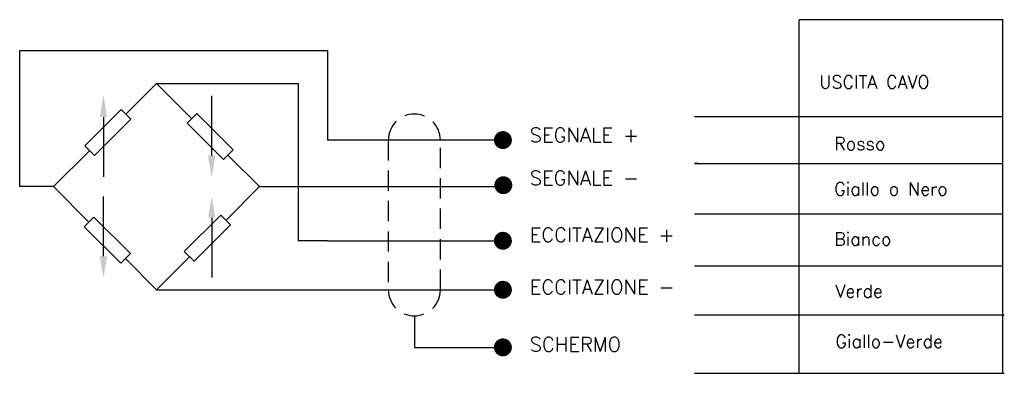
# Model space of a CAD drawing. Extents: x 21 to 143, y 219 to 262.
import ezdxf

# ---------------------------------------------------------------- set-up
doc = ezdxf.new("R2010")
doc.units = 0
doc.header["$LTSCALE"] = 10
doc.linetypes.add('HIDDEN', pattern=[0.375, 0.25, -0.125])
doc.layers.get('0').update_dxf_attribs({"linetype": 'CONTINUOUS'})
doc.layers.add('QUOTE', color=7, linetype='CONTINUOUS')
doc.styles.add('DEM3', font='romans', dxfattribs={"height": 4.8})

msp = doc.modelspace()

# ---------------------------------------------------------------- linework, layer by layer
for p, q in [((142.43, 262.47), (117.34, 262.47)), ((117.34, 218.89), (117.34, 262.47)), ((142.43, 250.48), (142.43, 262.47)), ((21.26, 241.89), (21.26, 258.66)), ((21.26, 258.66), (57.21, 258.66)), ((57.21, 258.66), (59.19, 258.66)), ((59.19, 258.66), (59.19, 247.63)), ((38.13, 254.59), (54.01, 254.59)), ((54.01, 254.59), (55.6, 254.59)), ((55.6, 254.59), (55.6, 235.78)), ((33.77, 251.4), (29.28, 246.91)), ((34.97, 250.2), (33.77, 251.4)), ((30.47, 245.71), (34.97, 250.2)), ((43.09, 250.92), (41.89, 249.73)), ((47.58, 246.43), (43.09, 250.92)), ((142.43, 250.48), (104.44, 250.48)), ((142.43, 218.89), (142.43, 250.48)), ((41.89, 249.73), (46.38, 245.23)), ((29.28, 246.91), (30.47, 245.71)), ((46.38, 245.23), (47.58, 246.43)), ((104.86, 244.75), (104.44, 244.75)), ((104.44, 244.75), (142.43, 244.75)), ((25.42, 241.89), (21.26, 241.89)), ((50.83, 241.89), (54.16, 241.89)), ((54.01, 241.89), (80.81, 241.89)), ((59.73, 241.89), (63.82, 241.89)), ((30.41, 238.14), (29.22, 236.94)), ((34.91, 233.65), (30.41, 238.14)), ((46.04, 238.39), (41.55, 233.9)), ((47.24, 237.19), (46.04, 238.39)), ((104.44, 238.53), (142.43, 238.53)), ((29.22, 236.94), (33.71, 232.45)), ((42.75, 232.7), (47.24, 237.19)), ((55.6, 235.78), (55.6, 235.22)), ((59.19, 235.22), (55.6, 235.22)), ((59.19, 235.22), (80.81, 235.22)), ((33.71, 232.45), (34.91, 233.65)), ((41.55, 233.9), (42.75, 232.7)), ((104.44, 232.13), (142.43, 232.13)), ((38.13, 229.18), (80.81, 229.18)), ((104.44, 226.09), (142.61, 226.09)), ((104.44, 218.89), (142.61, 218.89))]:
    msp.add_line(p, q)
at = {"linetype": 'HIDDEN'}
for p, q in [((66.69, 247.63), (66.69, 229.18)), ((73.12, 229.18), (73.12, 247.63))]:
    msp.add_line(p, q, dxfattribs=at)
for points in [[(42.44, 250.28), (38.13, 254.59), (34.35, 250.82)], [(29.86, 246.32), (25.42, 241.89)], [(46.69, 237.74), (50.83, 241.89), (46.93, 245.79)], [(25.42, 241.89), (29.79, 237.52)], [(34.29, 233.03), (38.13, 229.18), (42.2, 233.25)]]:
    msp.add_lwpolyline(points)
at = {"const_width": 1.1}
for points in [[(80.26, 247.63, 1), (81.37, 247.63, 1)], [(80.32, 242.07, 1), (81.42, 242.07, 1)], [(80.26, 235.22, 1), (81.37, 235.22, 1)], [(80.26, 229.18, 1), (81.37, 229.18, 1)], [(80.26, 222.08, 1), (81.37, 222.08, 1)]]:
    msp.add_lwpolyline(points, format="xyb", close=True, dxfattribs=at)
at = {"linetype": 'HIDDEN'}
for centre, start, end in [((69.9, 247.63), 0, 180), ((69.9, 229.18), 180, 0)]:
    msp.add_arc(centre, 3.21, start, end, dxfattribs=at)
at = {"layer": 'QUOTE'}
for p, q in [((44.92, 245.73), (44.92, 253.09)), ((31.58, 250.46), (31.58, 243.09)), ((80.81, 247.63), (59.19, 247.63)), ((31.58, 233.32), (31.58, 240.69)), ((44.92, 238.05), (44.92, 230.68)), ((69.9, 225.97), (69.9, 222.08)), ((69.9, 222.08), (80.89, 222.08))]:
    msp.add_line(p, q, dxfattribs=at)
for points in [[(31.13, 250.46), (32.03, 250.46), (31.58, 253.16)], [(44.47, 245.73), (45.37, 245.73), (44.92, 243.03)], [(44.47, 238.05), (45.37, 238.05), (44.92, 240.75)], [(31.13, 233.32), (32.03, 233.32), (31.58, 230.62)]]:
    msp.add_solid(points, dxfattribs=at)

# ---------------------------------------------------------------- texts
at = {"style": 'DEM3'}
for s, height, p in [('USCITA CAVO', 1.5844, (119.82, 253.99)), ('SEGNALE +', 1.765, (84.11, 247.36)), ('Rosso', 1.584, (121.65, 246.39)), ('SEGNALE - ', 1.765, (84.11, 242.08)), ('Giallo o Nero', 1.5844, (121.65, 240.82)), ('ECCITAZIONE + ', 1.7647, (84.11, 235.07)), ('Bianco', 1.584, (121.65, 234.64)), ('ECCITAZIONE -', 1.7647, (84.11, 228.65)), ('Verde', 1.584, (121.8, 228.22)), ('SCHERMO', 1.765, (84.11, 221.57)), ('Giallo-Verde', 1.5844, (121.8, 222.03))]:
    msp.add_text(s, height=height, dxfattribs=at).set_placement(p)

doc.saveas('drawing.dxf')
